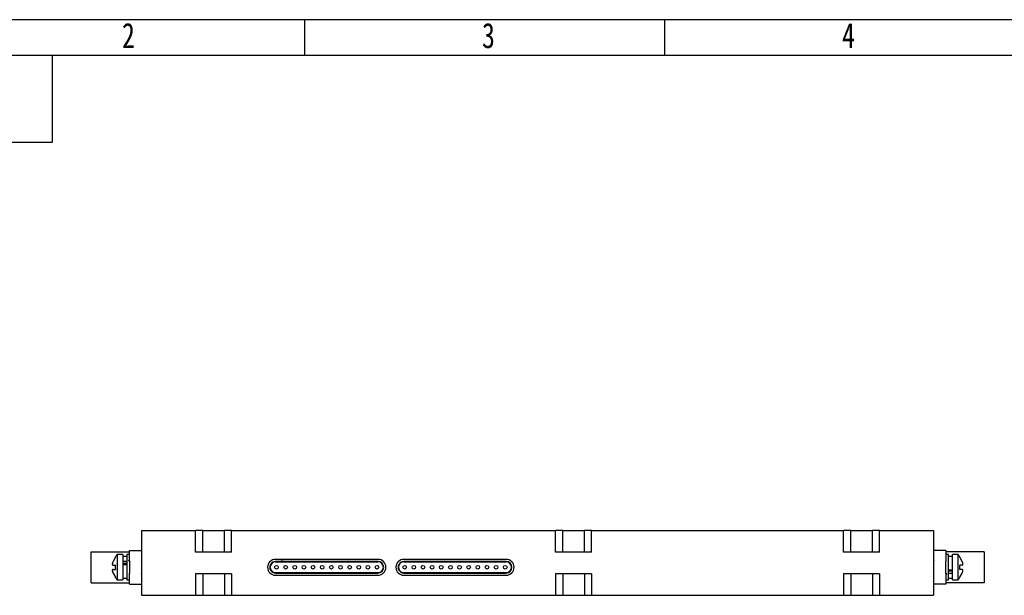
# Model space of a CAD drawing. Header units: millimetres. Extents: x 0 to 420, y 0 to 297.
# Tile 6 of 7: x 80 to 217, y 217 to 297. Entities that reach past the tile are written whole.
import ezdxf

# ---------------------------------------------------------------- set-up
doc = ezdxf.new("R2010")
doc.units = ezdxf.units.MM
for name, color, linetype in [('10', 7, 'Continuous'), ('5', 7, 'Continuous'), ('9', 7, 'Continuous')]:
    doc.layers.add(name, color=color, linetype=linetype)
doc.styles.add('SLDTEXTSTYLE1', font='hyswlongfangsong.ttf')

msp = doc.modelspace()

# ---------------------------------------------------------------- linework, layer by layer
at = {"color": 7, "linetype": 'Continuous', "lineweight": 25}
for p, q in [((97.37, 226.004), (97.37, 217.004)), ((97.37, 226.004), (104.87, 226.004)), ((104.87, 223.004), (104.87, 226.004)), ((105.87, 226.004), (104.87, 226.004)), ((105.87, 223.004), (105.87, 226.004)), ((105.87, 226.004), (108.87, 226.004)), ((108.87, 223.004), (108.87, 226.004)), ((109.87, 226.004), (108.87, 226.004)), ((109.87, 223.004), (109.87, 226.004)), ((109.87, 226.004), (154.87, 226.004)), ((109.87, 223.004), (109.87, 226.004)), ((109.87, 226.004), (109.87, 226.004)), ((154.87, 223.004), (154.87, 226.004)), ((155.87, 226.004), (154.87, 226.004)), ((155.87, 223.004), (155.87, 226.004)), ((155.87, 226.004), (158.87, 226.004)), ((158.87, 223.004), (158.87, 226.004)), ((159.87, 226.004), (158.87, 226.004)), ((159.87, 223.004), (159.87, 226.004)), ((159.87, 226.004), (194.87, 226.004)), ((159.87, 223.004), (159.87, 226.004)), ((159.87, 226.004), (159.87, 226.004)), ((194.87, 223.004), (194.87, 226.004)), ((195.87, 226.004), (194.87, 226.004)), ((195.87, 223.004), (195.87, 226.004)), ((195.87, 226.004), (198.87, 226.004)), ((198.87, 223.004), (198.87, 226.004)), ((199.87, 226.004), (198.87, 226.004)), ((199.87, 223.004), (199.87, 226.004)), ((199.87, 226.004), (207.37, 226.004)), ((199.87, 223.004), (199.87, 226.004)), ((199.87, 226.004), (199.87, 226.004)), ((207.37, 226.004), (207.37, 217.004)), ((90.37, 223.054), (95.67, 223.054)), ((90.37, 218.754), (90.37, 223.054)), ((95.67, 221.733), (95.67, 223.254)), ((95.67, 223.254), (97.37, 223.254)), ((109.87, 223.004), (104.87, 223.004)), ((109.87, 223.004), (109.87, 223.004)), ((159.87, 223.004), (154.87, 223.004)), ((159.87, 223.004), (159.87, 223.004)), ((199.87, 223.004), (194.87, 223.004)), ((199.87, 223.004), (199.87, 223.004)), ((209.07, 223.254), (207.37, 223.254)), ((209.07, 223.254), (209.07, 221.736)), ((214.37, 223.054), (209.07, 223.054)), ((214.37, 223.054), (214.37, 218.754)), ((93.732, 222.287), (93.409, 221.704)), ((94.77, 222.654), (93.97, 222.654)), ((93.97, 222.654), (93.97, 219.154)), ((94.77, 222.654), (94.77, 219.154)), ((95.32, 222.404), (94.77, 222.404)), ((94.77, 221.748), (95.32, 221.748)), ((95.67, 222.654), (95.32, 222.654)), ((95.32, 222.654), (95.32, 219.154)), ((95.67, 221.748), (95.67, 220.071)), ((95.724, 221.731), (95.719, 221.724)), ((130.198, 222.003), (115.978, 222.004)), ((130.209, 221.704), (115.978, 221.704)), ((115.978, 221.654), (130.198, 221.654)), ((148.003, 222.003), (133.783, 222.004)), ((148.014, 221.704), (133.783, 221.704)), ((133.783, 221.654), (148.003, 221.654)), ((209.03, 221.9), (209.022, 221.886)), ((209.42, 222.654), (209.07, 222.654)), ((209.07, 220.059), (209.07, 221.736)), ((209.42, 219.154), (209.42, 222.654)), ((209.97, 222.404), (209.42, 222.404)), ((210.77, 222.654), (209.97, 222.654)), ((209.97, 219.154), (209.97, 222.654)), ((210.77, 219.154), (210.77, 222.654)), ((211.008, 222.287), (211.009, 222.288)), ((211.331, 221.704), (211.008, 222.287)), ((93.409, 221.204), (93.732, 221.204)), ((93.409, 220.604), (93.732, 220.604)), ((94.77, 221.467), (95.32, 221.467)), ((95.32, 221.247), (94.77, 221.247)), ((209.42, 220.56), (209.97, 220.56)), ((209.97, 220.34), (209.42, 220.34)), ((211.331, 221.204), (211.008, 221.204)), ((211.331, 220.604), (211.008, 220.604)), ((93.409, 220.104), (93.732, 219.52)), ((93.732, 219.52), (93.731, 219.519)), ((93.97, 219.154), (94.77, 219.154)), ((94.77, 219.404), (95.32, 219.404)), ((95.32, 219.154), (95.67, 219.154)), ((95.67, 218.554), (95.67, 220.071)), ((95.71, 219.907), (95.718, 219.921)), ((109.87, 220.004), (104.87, 220.004)), ((104.87, 220.004), (104.87, 217.004)), ((105.87, 220.004), (105.87, 217.004)), ((108.87, 220.004), (108.87, 217.004)), ((109.87, 220.004), (109.87, 217.004)), ((109.87, 220.004), (109.87, 217.004)), ((109.87, 220.004), (109.87, 220.004)), ((115.978, 220.154), (130.198, 220.154)), ((115.978, 220.104), (130.198, 220.104)), ((115.978, 219.804), (130.198, 219.803)), ((133.783, 220.154), (148.003, 220.154)), ((133.783, 220.104), (148.003, 220.104)), ((133.783, 219.804), (148.003, 219.803)), ((159.87, 220.004), (154.87, 220.004)), ((154.87, 220.004), (154.87, 217.004)), ((155.87, 220.004), (155.87, 217.004)), ((158.87, 220.004), (158.87, 217.004)), ((159.87, 220.004), (159.87, 217.004)), ((159.87, 220.004), (159.87, 217.004)), ((159.87, 220.004), (159.87, 220.004)), ((199.87, 220.004), (194.87, 220.004)), ((194.87, 220.004), (194.87, 217.004)), ((195.87, 220.004), (195.87, 217.004)), ((198.87, 220.004), (198.87, 217.004)), ((199.87, 220.004), (199.87, 217.004)), ((199.87, 220.004), (199.87, 217.004)), ((199.87, 220.004), (199.87, 220.004)), ((209.016, 220.076), (209.021, 220.083)), ((209.07, 220.074), (209.07, 218.554)), ((209.07, 219.154), (209.42, 219.154)), ((209.97, 220.059), (209.42, 220.059)), ((209.42, 219.404), (209.97, 219.404)), ((209.97, 219.154), (210.77, 219.154)), ((211.008, 219.52), (211.331, 220.104)), ((90.37, 218.754), (95.67, 218.754)), ((95.67, 218.554), (97.37, 218.554)), ((209.07, 218.554), (207.37, 218.554)), ((214.37, 218.754), (209.07, 218.754)), ((97.37, 217.004), (104.87, 217.004)), ((104.87, 217.004), (105.87, 217.004)), ((105.87, 217.004), (108.87, 217.004)), ((108.87, 217.004), (109.87, 217.004)), ((109.87, 217.004), (154.87, 217.004)), ((109.87, 217.004), (109.87, 217.004)), ((154.87, 217.004), (155.87, 217.004)), ((155.87, 217.004), (158.87, 217.004)), ((158.87, 217.004), (159.87, 217.004)), ((159.87, 217.004), (194.87, 217.004)), ((159.87, 217.004), (159.87, 217.004)), ((194.87, 217.004), (195.87, 217.004)), ((195.87, 217.004), (198.87, 217.004)), ((198.87, 217.004), (199.87, 217.004)), ((199.87, 217.004), (207.37, 217.004)), ((199.87, 217.004), (199.87, 217.004))]:
    msp.add_line(p, q, dxfattribs=at)
for centre in [(116.103, 220.904), (117.373, 220.904), (118.643, 220.904), (119.913, 220.904), (121.183, 220.904), (122.453, 220.904), (123.723, 220.904), (124.993, 220.904), (126.263, 220.904), (127.533, 220.904), (128.803, 220.904), (130.073, 220.904), (133.908, 220.904), (135.178, 220.904), (136.448, 220.904), (137.718, 220.904), (138.988, 220.904), (140.258, 220.904), (141.528, 220.904), (142.798, 220.904), (144.068, 220.904), (145.338, 220.904), (146.608, 220.904), (147.878, 220.904)]:
    msp.add_circle(centre, 0.25, dxfattribs=at)
for centre, radius, start, end in [((98.296, 219.322), 5.46, 142.40156, 146.97349), ((115.978, 220.904), 1.1, 89.99973, 269.99973), ((115.978, 220.904), 0.8, 89.99962, 270.00038), ((115.978, 220.904), 0.75, 90.00027, 270.00027), ((130.198, 220.903), 1.1, 269.99973, 89.99973), ((130.198, 220.904), 0.8, 270.00193, 89.25172), ((130.198, 220.904), 0.75, 270.00027, 90.00027), ((133.783, 220.904), 1.1, 89.99973, 269.99973), ((133.783, 220.904), 0.8, 89.99962, 270.00038), ((133.783, 220.904), 0.75, 90.00027, 270.00027), ((148.003, 220.903), 1.1, 269.99973, 89.99973), ((148.003, 220.904), 0.8, 270.00193, 89.25172), ((148.003, 220.904), 0.75, 270.00027, 90.00027), ((206.444, 219.322), 5.46, 32.9874, 37.59844), ((98.296, 222.485), 5.46, 212.9874, 217.59844), ((206.444, 222.485), 5.46, 322.40156, 326.97349)]:
    msp.add_arc(centre, radius, start, end, dxfattribs=at)
for points, knots in [([(93.409, 221.704), (93.386, 221.65), (93.343, 221.551), (93.305, 221.413), (93.302, 221.307), (93.33, 221.236), (93.37, 221.207), (93.399, 221.204), (93.409, 221.204)], [0, 0, 0, 0, 0.2138622, 0.3936336, 0.574217, 0.736903, 0.9120015, 1, 1, 1, 1]), ([(93.731, 222.288), (93.726, 222.291), (93.721, 222.294), (93.731, 222.288), (93.732, 222.287)], [0, 0, 0, 0, 0.9174165, 1, 1, 1, 1]), ([(95.651, 221.727), (95.634, 221.756), (95.604, 221.809), (95.573, 221.862), (95.559, 221.886)], [0, 0, 0, 0, 0.54533375, 1, 1, 1, 1]), ([(95.727, 221.731), (95.713, 221.731), (95.687, 221.732), (95.662, 221.731), (95.649, 221.731)], [0, 0, 0, 0, 0.5099963, 1, 1, 1, 1]), ([(97.37, 221.833), (97.366, 221.825), (97.346, 221.792), (97.326, 221.758), (97.311, 221.731)], [0, 0, 0, 0, 0.2222734, 1, 1, 1, 1]), ([(116.751, 222.004), (116.754, 222.004), (116.771, 222.004), (116.849, 222.004), (116.99, 222.004), (117.055, 222.004)], [0, 0, 0, 0, 0.0757779, 0.575634, 1, 1, 1, 1]), ([(207.435, 221.886), (207.421, 221.862), (207.399, 221.825), (207.378, 221.788), (207.37, 221.775)], [0, 0, 0, 0, 0.6476939, 1, 1, 1, 1]), ([(211.331, 221.204), (211.354, 221.208), (211.397, 221.217), (211.435, 221.288), (211.438, 221.388), (211.41, 221.51), (211.37, 221.617), (211.341, 221.682), (211.331, 221.704)], [0, 0, 0, 0, 0.2138622, 0.3936336, 0.574217, 0.736903, 0.9120015, 1, 1, 1, 1]), ([(93.409, 220.604), (93.386, 220.599), (93.343, 220.59), (93.305, 220.519), (93.302, 220.419), (93.33, 220.297), (93.37, 220.191), (93.399, 220.125), (93.409, 220.104)], [0, 0, 0, 0, 0.2138622, 0.3936336, 0.574217, 0.736903, 0.9120015, 1, 1, 1, 1]), ([(93.732, 221.204), (93.722, 221.011), (93.712, 220.81), (93.731, 220.612), (93.732, 220.604)], [0, 0, 0, 0, 0.9587009, 1, 1, 1, 1]), ([(211.008, 220.604), (211.018, 220.796), (211.028, 220.997), (211.009, 221.195), (211.008, 221.204)], [0, 0, 0, 0, 0.9587009, 1, 1, 1, 1]), ([(211.331, 220.104), (211.354, 220.157), (211.397, 220.256), (211.435, 220.394), (211.438, 220.5), (211.41, 220.571), (211.37, 220.6), (211.341, 220.603), (211.331, 220.604)], [0, 0, 0, 0, 0.2138622, 0.3936336, 0.574217, 0.736903, 0.9120015, 1, 1, 1, 1]), ([(97.305, 219.921), (97.319, 219.945), (97.341, 219.982), (97.362, 220.019), (97.37, 220.032)], [0, 0, 0, 0, 0.6476939, 1, 1, 1, 1]), ([(207.37, 219.974), (207.374, 219.982), (207.394, 220.015), (207.414, 220.049), (207.429, 220.076)], [0, 0, 0, 0, 0.2222734, 1, 1, 1, 1]), ([(209.013, 220.076), (209.027, 220.076), (209.053, 220.076), (209.078, 220.076), (209.091, 220.076)], [0, 0, 0, 0, 0.5099963, 1, 1, 1, 1]), ([(209.089, 220.08), (209.106, 220.051), (209.136, 219.998), (209.167, 219.945), (209.181, 219.921)], [0, 0, 0, 0, 0.54533375, 1, 1, 1, 1]), ([(211.009, 219.519), (211.014, 219.516), (211.019, 219.513), (211.009, 219.519), (211.008, 219.52)], [0, 0, 0, 0, 0.9174165, 1, 1, 1, 1])]:
    msp.add_open_spline(points, degree=3, knots=knots, dxfattribs=at)
at = {"layer": '5'}
for p, q in [((120, 297), (120, 292)), ((170, 297), (170, 292))]:
    msp.add_line(p, q, dxfattribs=at)
at = {"layer": '5', "color": 7, "lineweight": 25}
for p, q in [((415, 292), (25, 292)), ((85, 280), (85, 292)), ((25, 280), (85, 280))]:
    msp.add_line(p, q, dxfattribs=at)
at = {"layer": '9', "color": 7}
msp.add_line((420, 297), (0, 297), dxfattribs=at)

# ---------------------------------------------------------------- texts
at = {"layer": '10', "char_height": 3.5, "attachment_point": 2, "style": 'SLDTEXTSTYLE1'}
for s, insert in [('2', (95.544, 296.552)), ('3', (145.544, 296.552)), ('4', (195.544, 296.552))]:
    msp.add_mtext(s, dxfattribs=dict(at, insert=insert))

doc.saveas('drawing.dxf')
